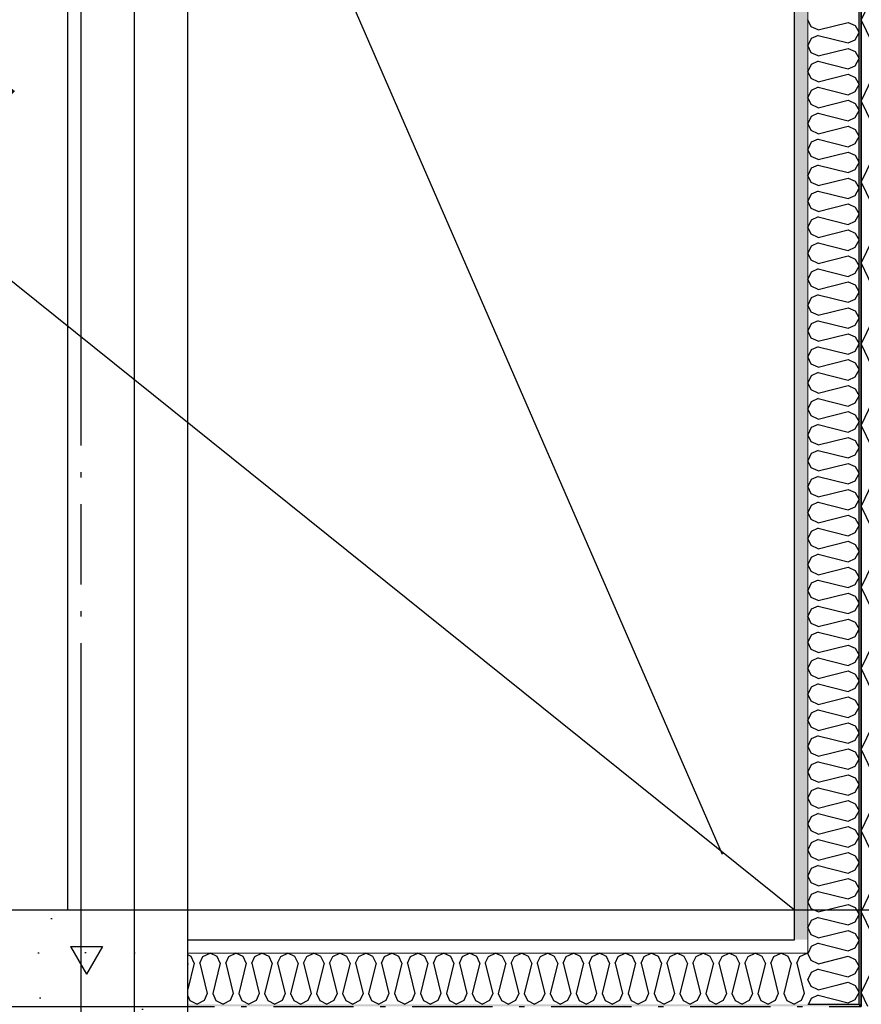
# Model space of a CAD drawing. Header units: millimetres. Extents: x -117798 to 93698, y -182207 to 252400.
# Tile 131 of 222: x -65130 to -64343, y -25810 to -24888. Entities that reach past the tile are written whole.
import ezdxf
from ezdxf.enums import TextEntityAlignment as Align

# ---------------------------------------------------------------- set-up
doc = ezdxf.new("R2010")
doc.units = ezdxf.units.MM
doc.header["$LTSCALE"] = 0.5
doc.header["$MEASUREMENT"] = 0
for name, pattern in [('Akselinje', [1500, 1000, -200, 100, -200]), ('Over snittplan', [260, 150, -50, 10, -50]), ('PLINE', [0])]:
    doc.linetypes.add(name, pattern=pattern)
for name, color, linetype in [('222- Søyler', 7, 'Continuous'), ('222- Søyler  (Skravur)', 7, 'Continuous'), ('223- Bjelker', 7, 'Continuous'), ('232- Ikke-bærende yttervegger', 7, 'Continuous'), ('232- Ikke-bærende yttervegger (Skravur)', 7, 'Continuous'), ('232- Ikke-bærende yttervegger (Skravur)(Nye konstruksjoner)', 7, 'Continuous'), ('232- Ikke-bærende yttervegger(Nye konstruksjoner)', 7, 'Continuous'), ('251- Frittbærende dekker', 7, 'Continuous'), ('251- Frittbærende dekker(Nye konstruksjoner)', 7, 'Continuous'), ('256- Faste himlinger og overflatebehandling(Nye konstruksjoner)', 7, 'Continuous'), ('261- Primærkonstruksjon (tak)', 7, 'Continuous'), ('82-- Modullinjer', 7, 'Continuous'), ('862- M___Nettoareal(Nye konstruksjoner)', 7, 'Continuous'), ('862- M___Nettoareal(Polylinje)(Nye konstruksjoner)', 7, 'Continuous'), ('862- M___Nettoareal(Tekst)(Nye konstruksjoner)', 7, 'Continuous'), ('BYGG', 7, 'Continuous')]:
    doc.layers.add(name, color=color, linetype=linetype)
doc.layers.add('236- Innvendig kledning og overflate(Nye konstruksjoner)', color=7, linetype='Continuous', lineweight=0)
doc.styles.add('GENERATED_STYLE_1', font='arial.ttf')
doc.styles.add('GENERATED_STYLE_4', font='arial.ttf')
pattern_1 = [(90, (0, 0), (-86.60254, 0), [0, -50]), (90, (-43.3, 25), (-86.60254, 0), [0, -50])]

# ---------------------------------------------------------------- blocks, each defined once
blk = doc.blocks.new('Teknisk vent._A-214_26', base_point=(-66816.58, -20004.17))
at = {"layer": '862- M___Nettoareal(Polylinje)(Nye konstruksjoner)', "linetype": 'PLINE', "flags": 128}
blk.add_lwpolyline([(-70728.16, -18466.93), (-68648.16, -18466.93), (-68648.16, -25811.93), (-68573.16, -25811.93), (-68573.16, -25749.43), (-65173.16, -25749.43), (-65173.16, -25811.93), (-64973.16, -25811.93), (-64973.16, -25749.43), (-64405.66, -25749.43), (-64405.66, -15084.43), (-64973.16, -15084.43), (-64973.16, -15111.93), (-65173.16, -15111.93), (-65173.16, -15084.43), (-68573.16, -15084.43), (-68573.16, -15111.93), (-68773.16, -15111.93), (-68773.16, -15096.93), (-70728.16, -15096.93)], close=True, dxfattribs=at)
at = {"layer": '862- M___Nettoareal(Tekst)(Nye konstruksjoner)', "style": 'GENERATED_STYLE_1'}
for tag, height, p in [('DUMMY_862', 150, (-66934.44, -19409.62)), ('ROOM_NAME', 150, (-66934.44, -20633)), ('DUMMY_861', 100, (-67091.58, -20232.75)), ('ROOM_NUMBER', 100, (-67091.58, -20621.57)), ('DUMMY_863', 100, (-66698.73, -20598.71))]:
    blk.add_attdef(tag, text='', height=height, rotation=90, dxfattribs=at).set_placement(p, align=Align.TOP_LEFT)
blk = doc.blocks.new('*X155')
at = {"layer": '232- Ikke-bærende yttervegger (Skravur)', "linetype": 'PLINE'}
for p, q in [((-64333.35, -24867.58), (-64343.16, -24888.3)), ((-64333.35, -24909.03), (-64343.16, -24888.3)), ((-64333.35, -24943.46), (-64343.16, -24964.18)), ((-64333.35, -24984.9), (-64343.16, -24964.18)), ((-64333.35, -25019.34), (-64343.16, -25040.06)), ((-64333.35, -25060.78), (-64343.16, -25040.06)), ((-64333.35, -25095.22), (-64343.16, -25115.94)), ((-64333.35, -25136.66), (-64343.16, -25115.94)), ((-64333.35, -25171.1), (-64343.16, -25191.82)), ((-64333.35, -25212.54), (-64343.16, -25191.82)), ((-64333.35, -25246.98), (-64343.16, -25267.7)), ((-64333.35, -25288.42), (-64343.16, -25267.7)), ((-64333.35, -25322.86), (-64343.16, -25343.58)), ((-64333.35, -25364.3), (-64343.16, -25343.58)), ((-64333.35, -25398.74), (-64343.16, -25419.46)), ((-64333.35, -25440.18), (-64343.16, -25419.46)), ((-64333.35, -25474.61), (-64343.16, -25495.34)), ((-64333.35, -25516.06), (-64343.16, -25495.34)), ((-64333.35, -25550.49), (-64343.16, -25571.22)), ((-64333.35, -25591.94), (-64343.16, -25571.22)), ((-64333.35, -25626.37), (-64343.16, -25647.09)), ((-64333.35, -25667.82), (-64343.16, -25647.09)), ((-64333.35, -25702.25), (-64343.16, -25722.97)), ((-64333.35, -25743.69), (-64343.16, -25722.97)), ((-64333.35, -25778.13), (-64343.16, -25798.85)), ((-64336.97, -25811.93), (-64343.16, -25798.85))]:
    blk.add_line(p, q, dxfattribs=at)
blk = doc.blocks.new('*X440')
at = {"layer": '232- Ikke-bærende yttervegger (Skravur)(Nye konstruksjoner)', "linetype": 'PLINE'}
for p, q in [((-64393, -25762.09), (-64393.16, -25762.43)), ((-64390.02, -25769.06), (-64393.16, -25762.43)), ((-64383.52, -25772.02), (-64390.02, -25769.06)), ((-64383.52, -25777.12), (-64390.02, -25780.08)), ((-64383.52, -25772.02), (-64383.16, -25771.93)), ((-64383.52, -25777.12), (-64376.11, -25778.97)), ((-64390.02, -25780.08), (-64393.16, -25786.71)), ((-64390.02, -25793.34), (-64393.16, -25786.71)), ((-64383.52, -25796.3), (-64390.02, -25793.34)), ((-64383.52, -25796.3), (-64363.73, -25791.35)), ((-64390.02, -25804.36), (-64392.66, -25809.93)), ((-64383.52, -25801.4), (-64390.02, -25804.36)), ((-64383.52, -25801.4), (-64355.36, -25808.44)), ((-64355.36, -25808.44), (-64349.37, -25805.72))]:
    blk.add_line(p, q, dxfattribs=at)
blk = doc.blocks.new('*X441')
at = {"layer": '232- Ikke-bærende yttervegger (Skravur)(Nye konstruksjoner)', "linetype": 'PLINE'}
for p, q in [((-64392.92, -25761.93), (-64393, -25762.09)), ((-64383.16, -25771.93), (-64355.36, -25764.98)), ((-64355.36, -25764.98), (-64348.86, -25767.94)), ((-64348.86, -25767.94), (-64345.16, -25774.57)), ((-64348.86, -25781.2), (-64345.16, -25774.57)), ((-64376.11, -25778.97), (-64355.36, -25784.16)), ((-64355.36, -25784.16), (-64348.86, -25781.2)), ((-64363.73, -25791.35), (-64355.36, -25789.26)), ((-64355.36, -25789.26), (-64348.86, -25792.22)), ((-64348.86, -25792.22), (-64345.16, -25798.85)), ((-64348.86, -25805.48), (-64345.16, -25798.85)), ((-64349.37, -25805.72), (-64348.86, -25805.48))]:
    blk.add_line(p, q, dxfattribs=at)
blk = doc.blocks.new('*X442')
at = {"layer": '232- Ikke-bærende yttervegger (Skravur)(Nye konstruksjoner)', "linetype": 'PLINE'}
for p, q in [((-64390.02, -24894.94), (-64393.16, -24888.3)), ((-64383.52, -24897.89), (-64355.36, -24890.85)), ((-64355.36, -24890.85), (-64348.86, -24893.81)), ((-64383.52, -24897.89), (-64390.02, -24894.94)), ((-64348.86, -24893.81), (-64345.16, -24900.44)), ((-64348.86, -24907.08), (-64345.16, -24900.44)), ((-64390.02, -24905.95), (-64393.16, -24912.59)), ((-64383.52, -24903), (-64390.02, -24905.95)), ((-64383.52, -24903), (-64355.36, -24910.03)), ((-64355.36, -24910.03), (-64348.86, -24907.08)), ((-64390.02, -24919.22), (-64393.16, -24912.59)), ((-64383.52, -24922.18), (-64390.02, -24919.22)), ((-64383.52, -24922.18), (-64355.36, -24915.14)), ((-64355.36, -24915.14), (-64348.86, -24918.1)), ((-64348.86, -24918.1), (-64345.16, -24924.73)), ((-64383.52, -24927.28), (-64390.02, -24930.24)), ((-64383.52, -24927.28), (-64355.36, -24934.32)), ((-64348.86, -24931.36), (-64345.16, -24924.73)), ((-64390.02, -24930.24), (-64393.16, -24936.87)), ((-64390.02, -24943.5), (-64393.16, -24936.87)), ((-64355.36, -24934.32), (-64348.86, -24931.36)), ((-64383.52, -24946.46), (-64390.02, -24943.5)), ((-64383.52, -24946.46), (-64355.36, -24939.42)), ((-64355.36, -24939.42), (-64348.86, -24942.38)), ((-64348.86, -24942.38), (-64345.16, -24949.01)), ((-64390.02, -24954.52), (-64393.16, -24961.15)), ((-64383.52, -24951.56), (-64390.02, -24954.52)), ((-64383.52, -24951.56), (-64355.36, -24958.6)), ((-64355.36, -24958.6), (-64348.86, -24955.64)), ((-64348.86, -24955.64), (-64345.16, -24949.01)), ((-64390.02, -24967.78), (-64393.16, -24961.15)), ((-64383.52, -24970.74), (-64355.36, -24963.7)), ((-64355.36, -24963.7), (-64348.86, -24966.66)), ((-64348.86, -24966.66), (-64345.16, -24973.29)), ((-64383.52, -24970.74), (-64390.02, -24967.78)), ((-64383.52, -24975.84), (-64390.02, -24978.8)), ((-64383.52, -24975.84), (-64355.36, -24982.88)), ((-64348.86, -24979.92), (-64345.16, -24973.29)), ((-64390.02, -24978.8), (-64393.16, -24985.43)), ((-64355.36, -24982.88), (-64348.86, -24979.92)), ((-64390.02, -24992.06), (-64393.16, -24985.43)), ((-64383.52, -24995.02), (-64390.02, -24992.06)), ((-64383.52, -24995.02), (-64355.36, -24987.98)), ((-64355.36, -24987.98), (-64348.86, -24990.94)), ((-64348.86, -24990.94), (-64345.16, -24997.57)), ((-64390.02, -25003.08), (-64393.16, -25009.71)), ((-64383.52, -25000.12), (-64390.02, -25003.08)), ((-64383.52, -25000.12), (-64355.36, -25007.16)), ((-64348.86, -25004.2), (-64345.16, -24997.57)), ((-64390.02, -25016.34), (-64393.16, -25009.71)), ((-64383.52, -25019.3), (-64355.36, -25012.26)), ((-64355.36, -25007.16), (-64348.86, -25004.2)), ((-64355.36, -25012.26), (-64348.86, -25015.22)), ((-64383.52, -25019.3), (-64390.02, -25016.34)), ((-64348.86, -25015.22), (-64345.16, -25021.85)), ((-64348.86, -25028.48), (-64345.16, -25021.85)), ((-64390.02, -25027.36), (-64393.16, -25033.99)), ((-64383.52, -25024.4), (-64390.02, -25027.36)), ((-64383.52, -25024.4), (-64355.36, -25031.44)), ((-64355.36, -25031.44), (-64348.86, -25028.48)), ((-64390.02, -25040.62), (-64393.16, -25033.99)), ((-64383.52, -25043.58), (-64355.36, -25036.54)), ((-64355.36, -25036.54), (-64348.86, -25039.5)), ((-64348.86, -25039.5), (-64345.16, -25046.13)), ((-64383.52, -25043.58), (-64390.02, -25040.62)), ((-64383.52, -25048.68), (-64390.02, -25051.64)), ((-64383.52, -25048.68), (-64355.36, -25055.72)), ((-64348.86, -25052.76), (-64345.16, -25046.13)), ((-64390.02, -25051.64), (-64393.16, -25058.27)), ((-64390.02, -25064.9), (-64393.16, -25058.27)), ((-64355.36, -25055.72), (-64348.86, -25052.76)), ((-64383.52, -25067.86), (-64390.02, -25064.9)), ((-64383.52, -25067.86), (-64355.36, -25060.82)), ((-64355.36, -25060.82), (-64348.86, -25063.78)), ((-64348.86, -25063.78), (-64345.16, -25070.41)), ((-64390.02, -25075.92), (-64393.16, -25082.55)), ((-64383.52, -25072.96), (-64390.02, -25075.92)), ((-64383.52, -25072.96), (-64355.36, -25080)), ((-64355.36, -25080), (-64348.86, -25077.04)), ((-64348.86, -25077.04), (-64345.16, -25070.41)), ((-64390.02, -25089.19), (-64393.16, -25082.55)), ((-64383.52, -25092.14), (-64355.36, -25085.11)), ((-64355.36, -25085.11), (-64348.86, -25088.06)), ((-64383.52, -25092.14), (-64390.02, -25089.19)), ((-64348.86, -25088.06), (-64345.16, -25094.7)), ((-64348.86, -25101.33), (-64345.16, -25094.7)), ((-64390.02, -25100.2), (-64393.16, -25106.84)), ((-64383.52, -25097.25), (-64390.02, -25100.2)), ((-64383.52, -25097.25), (-64355.36, -25104.28)), ((-64355.36, -25104.28), (-64348.86, -25101.33)), ((-64390.02, -25113.47), (-64393.16, -25106.84)), ((-64383.52, -25116.43), (-64390.02, -25113.47)), ((-64383.52, -25116.43), (-64355.36, -25109.39)), ((-64355.36, -25109.39), (-64348.86, -25112.35)), ((-64348.86, -25112.35), (-64345.16, -25118.98)), ((-64383.52, -25121.53), (-64390.02, -25124.49)), ((-64383.52, -25121.53), (-64355.36, -25128.57)), ((-64348.86, -25125.61), (-64345.16, -25118.98)), ((-64390.02, -25124.49), (-64393.16, -25131.12)), ((-64390.02, -25137.75), (-64393.16, -25131.12)), ((-64355.36, -25128.57), (-64348.86, -25125.61)), ((-64383.52, -25140.71), (-64390.02, -25137.75)), ((-64383.52, -25140.71), (-64355.36, -25133.67)), ((-64355.36, -25133.67), (-64348.86, -25136.63)), ((-64348.86, -25136.63), (-64345.16, -25143.26)), ((-64390.02, -25148.77), (-64393.16, -25155.4)), ((-64383.52, -25145.81), (-64390.02, -25148.77)), ((-64383.52, -25145.81), (-64355.36, -25152.85)), ((-64355.36, -25152.85), (-64348.86, -25149.89)), ((-64348.86, -25149.89), (-64345.16, -25143.26)), ((-64390.02, -25162.03), (-64393.16, -25155.4)), ((-64383.52, -25164.99), (-64355.36, -25157.95)), ((-64355.36, -25157.95), (-64348.86, -25160.91)), ((-64383.52, -25164.99), (-64390.02, -25162.03)), ((-64348.86, -25160.91), (-64345.16, -25167.54)), ((-64348.86, -25174.17), (-64345.16, -25167.54)), ((-64390.02, -25173.05), (-64393.16, -25179.68)), ((-64383.52, -25170.09), (-64390.02, -25173.05)), ((-64383.52, -25170.09), (-64355.36, -25177.13)), ((-64355.36, -25177.13), (-64348.86, -25174.17)), ((-64390.02, -25186.31), (-64393.16, -25179.68)), ((-64383.52, -25189.27), (-64390.02, -25186.31)), ((-64383.52, -25189.27), (-64355.36, -25182.23)), ((-64355.36, -25182.23), (-64348.86, -25185.19)), ((-64348.86, -25185.19), (-64345.16, -25191.82)), ((-64383.52, -25194.37), (-64390.02, -25197.33)), ((-64383.52, -25194.37), (-64355.36, -25201.41)), ((-64348.86, -25198.45), (-64345.16, -25191.82)), ((-64390.02, -25197.33), (-64393.16, -25203.96)), ((-64390.02, -25210.59), (-64393.16, -25203.96)), ((-64355.36, -25201.41), (-64348.86, -25198.45)), ((-64383.52, -25213.55), (-64390.02, -25210.59)), ((-64383.52, -25213.55), (-64355.36, -25206.51)), ((-64355.36, -25206.51), (-64348.86, -25209.47)), ((-64348.86, -25209.47), (-64345.16, -25216.1)), ((-64390.02, -25221.61), (-64393.16, -25228.24)), ((-64383.52, -25218.65), (-64390.02, -25221.61)), ((-64383.52, -25218.65), (-64355.36, -25225.69)), ((-64355.36, -25225.69), (-64348.86, -25222.73)), ((-64348.86, -25222.73), (-64345.16, -25216.1)), ((-64390.02, -25234.87), (-64393.16, -25228.24)), ((-64383.52, -25237.83), (-64355.36, -25230.79)), ((-64355.36, -25230.79), (-64348.86, -25233.75)), ((-64348.86, -25233.75), (-64345.16, -25240.38)), ((-64383.52, -25237.83), (-64390.02, -25234.87)), ((-64383.52, -25242.93), (-64390.02, -25245.89)), ((-64383.52, -25242.93), (-64355.36, -25249.97)), ((-64348.86, -25247.01), (-64345.16, -25240.38)), ((-64390.02, -25245.89), (-64393.16, -25252.52)), ((-64355.36, -25249.97), (-64348.86, -25247.01)), ((-64390.02, -25259.15), (-64393.16, -25252.52)), ((-64383.52, -25262.11), (-64390.02, -25259.15)), ((-64383.52, -25262.11), (-64355.36, -25255.07)), ((-64355.36, -25255.07), (-64348.86, -25258.03)), ((-64348.86, -25258.03), (-64345.16, -25264.66)), ((-64390.02, -25270.17), (-64393.16, -25276.8)), ((-64383.52, -25267.21), (-64390.02, -25270.17)), ((-64383.52, -25267.21), (-64355.36, -25274.25)), ((-64348.86, -25271.29), (-64345.16, -25264.66)), ((-64390.02, -25283.44), (-64393.16, -25276.8)), ((-64383.52, -25286.39), (-64355.36, -25279.36)), ((-64355.36, -25274.25), (-64348.86, -25271.29)), ((-64355.36, -25279.36), (-64348.86, -25282.31)), ((-64383.52, -25286.39), (-64390.02, -25283.44)), ((-64348.86, -25282.31), (-64345.16, -25288.95)), ((-64348.86, -25295.58), (-64345.16, -25288.95)), ((-64390.02, -25294.45), (-64393.16, -25301.09)), ((-64383.52, -25291.5), (-64390.02, -25294.45)), ((-64383.52, -25291.5), (-64355.36, -25298.54)), ((-64355.36, -25298.54), (-64348.86, -25295.58)), ((-64390.02, -25307.72), (-64393.16, -25301.09)), ((-64383.52, -25310.68), (-64390.02, -25307.72)), ((-64383.52, -25310.68), (-64355.36, -25303.64)), ((-64355.36, -25303.64), (-64348.86, -25306.6)), ((-64348.86, -25306.6), (-64345.16, -25313.23)), ((-64383.52, -25315.78), (-64390.02, -25318.74)), ((-64383.52, -25315.78), (-64355.36, -25322.82)), ((-64348.86, -25319.86), (-64345.16, -25313.23)), ((-64390.02, -25318.74), (-64393.16, -25325.37)), ((-64390.02, -25332), (-64393.16, -25325.37)), ((-64355.36, -25322.82), (-64348.86, -25319.86)), ((-64383.52, -25334.96), (-64390.02, -25332)), ((-64383.52, -25334.96), (-64355.36, -25327.92)), ((-64355.36, -25327.92), (-64348.86, -25330.88)), ((-64348.86, -25330.88), (-64345.16, -25337.51)), ((-64390.02, -25343.02), (-64393.16, -25349.65)), ((-64383.52, -25340.06), (-64390.02, -25343.02)), ((-64383.52, -25340.06), (-64355.36, -25347.1)), ((-64355.36, -25347.1), (-64348.86, -25344.14)), ((-64348.86, -25344.14), (-64345.16, -25337.51)), ((-64390.02, -25356.28), (-64393.16, -25349.65)), ((-64383.52, -25359.24), (-64355.36, -25352.2)), ((-64355.36, -25352.2), (-64348.86, -25355.16)), ((-64383.52, -25359.24), (-64390.02, -25356.28)), ((-64348.86, -25355.16), (-64345.16, -25361.79)), ((-64348.86, -25368.42), (-64345.16, -25361.79)), ((-64390.02, -25367.3), (-64393.16, -25373.93)), ((-64383.52, -25364.34), (-64390.02, -25367.3)), ((-64383.52, -25364.34), (-64355.36, -25371.38)), ((-64355.36, -25371.38), (-64348.86, -25368.42)), ((-64390.02, -25380.56), (-64393.16, -25373.93)), ((-64383.52, -25383.52), (-64390.02, -25380.56)), ((-64383.52, -25383.52), (-64355.36, -25376.48)), ((-64355.36, -25376.48), (-64348.86, -25379.44)), ((-64348.86, -25379.44), (-64345.16, -25386.07)), ((-64383.52, -25388.62), (-64390.02, -25391.58)), ((-64383.52, -25388.62), (-64355.36, -25395.66)), ((-64348.86, -25392.7), (-64345.16, -25386.07)), ((-64390.02, -25391.58), (-64393.16, -25398.21)), ((-64390.02, -25404.84), (-64393.16, -25398.21)), ((-64355.36, -25395.66), (-64348.86, -25392.7)), ((-64383.52, -25407.8), (-64390.02, -25404.84)), ((-64383.52, -25407.8), (-64355.36, -25400.76)), ((-64355.36, -25400.76), (-64348.86, -25403.72)), ((-64348.86, -25403.72), (-64345.16, -25410.35)), ((-64390.02, -25415.86), (-64393.16, -25422.49)), ((-64383.52, -25412.9), (-64390.02, -25415.86)), ((-64383.52, -25412.9), (-64355.36, -25419.94)), ((-64355.36, -25419.94), (-64348.86, -25416.98)), ((-64348.86, -25416.98), (-64345.16, -25410.35)), ((-64390.02, -25429.12), (-64393.16, -25422.49)), ((-64383.52, -25432.08), (-64355.36, -25425.04)), ((-64355.36, -25425.04), (-64348.86, -25428)), ((-64383.52, -25432.08), (-64390.02, -25429.12)), ((-64348.86, -25428), (-64345.16, -25434.63)), ((-64348.86, -25441.26), (-64345.16, -25434.63)), ((-64390.02, -25440.14), (-64393.16, -25446.77)), ((-64383.52, -25437.18), (-64390.02, -25440.14)), ((-64383.52, -25437.18), (-64355.36, -25444.22)), ((-64355.36, -25444.22), (-64348.86, -25441.26)), ((-64390.02, -25453.4), (-64393.16, -25446.77)), ((-64383.52, -25456.36), (-64390.02, -25453.4)), ((-64383.52, -25456.36), (-64355.36, -25449.32)), ((-64355.36, -25449.32), (-64348.86, -25452.28)), ((-64348.86, -25452.28), (-64345.16, -25458.91)), ((-64390.02, -25464.42), (-64393.16, -25471.05)), ((-64383.52, -25461.46), (-64390.02, -25464.42)), ((-64383.52, -25461.46), (-64355.36, -25468.5)), ((-64348.86, -25465.55), (-64345.16, -25458.91)), ((-64390.02, -25477.69), (-64393.16, -25471.05)), ((-64383.52, -25480.64), (-64355.36, -25473.61)), ((-64355.36, -25468.5), (-64348.86, -25465.55)), ((-64355.36, -25473.61), (-64348.86, -25476.56)), ((-64383.52, -25480.64), (-64390.02, -25477.69)), ((-64348.86, -25476.56), (-64345.16, -25483.2)), ((-64390.02, -25488.71), (-64393.16, -25495.34)), ((-64383.52, -25485.75), (-64390.02, -25488.71)), ((-64383.52, -25485.75), (-64355.36, -25492.79)), ((-64355.36, -25492.79), (-64348.86, -25489.83)), ((-64348.86, -25489.83), (-64345.16, -25483.2)), ((-64390.02, -25501.97), (-64393.16, -25495.34)), ((-64383.52, -25504.93), (-64355.36, -25497.89)), ((-64355.36, -25497.89), (-64348.86, -25500.85)), ((-64348.86, -25500.85), (-64345.16, -25507.48)), ((-64383.52, -25504.93), (-64390.02, -25501.97)), ((-64383.52, -25510.03), (-64390.02, -25512.99)), ((-64383.52, -25510.03), (-64355.36, -25517.07)), ((-64348.86, -25514.11), (-64345.16, -25507.48)), ((-64390.02, -25512.99), (-64393.16, -25519.62)), ((-64390.02, -25526.25), (-64393.16, -25519.62)), ((-64355.36, -25517.07), (-64348.86, -25514.11)), ((-64383.52, -25529.21), (-64390.02, -25526.25)), ((-64383.52, -25529.21), (-64355.36, -25522.17)), ((-64355.36, -25522.17), (-64348.86, -25525.13)), ((-64348.86, -25525.13), (-64345.16, -25531.76)), ((-64390.02, -25537.27), (-64393.16, -25543.9)), ((-64383.52, -25534.31), (-64390.02, -25537.27)), ((-64383.52, -25534.31), (-64355.36, -25541.35)), ((-64348.86, -25538.39), (-64345.16, -25531.76)), ((-64390.02, -25550.53), (-64393.16, -25543.9)), ((-64383.52, -25553.49), (-64355.36, -25546.45)), ((-64355.36, -25541.35), (-64348.86, -25538.39)), ((-64355.36, -25546.45), (-64348.86, -25549.41)), ((-64383.52, -25553.49), (-64390.02, -25550.53)), ((-64348.86, -25549.41), (-64345.16, -25556.04)), ((-64348.86, -25562.67), (-64345.16, -25556.04)), ((-64390.02, -25561.55), (-64393.16, -25568.18)), ((-64383.52, -25558.59), (-64390.02, -25561.55)), ((-64383.52, -25558.59), (-64355.36, -25565.63)), ((-64355.36, -25565.63), (-64348.86, -25562.67)), ((-64390.02, -25574.81), (-64393.16, -25568.18)), ((-64383.52, -25577.77), (-64390.02, -25574.81)), ((-64383.52, -25577.77), (-64355.36, -25570.73)), ((-64355.36, -25570.73), (-64348.86, -25573.69)), ((-64348.86, -25573.69), (-64345.16, -25580.32)), ((-64383.52, -25582.87), (-64390.02, -25585.83)), ((-64383.52, -25582.87), (-64355.36, -25589.91)), ((-64348.86, -25586.95), (-64345.16, -25580.32)), ((-64390.02, -25585.83), (-64393.16, -25592.46)), ((-64390.02, -25599.09), (-64393.16, -25592.46)), ((-64355.36, -25589.91), (-64348.86, -25586.95)), ((-64383.52, -25602.05), (-64390.02, -25599.09)), ((-64383.52, -25602.05), (-64355.36, -25595.01)), ((-64355.36, -25595.01), (-64348.86, -25597.97)), ((-64348.86, -25597.97), (-64345.16, -25604.6)), ((-64390.02, -25610.11), (-64393.16, -25616.74)), ((-64383.52, -25607.15), (-64390.02, -25610.11)), ((-64383.52, -25607.15), (-64355.36, -25614.19)), ((-64355.36, -25614.19), (-64348.86, -25611.23)), ((-64348.86, -25611.23), (-64345.16, -25604.6)), ((-64390.02, -25623.37), (-64393.16, -25616.74)), ((-64383.52, -25626.33), (-64355.36, -25619.29)), ((-64355.36, -25619.29), (-64348.86, -25622.25)), ((-64383.52, -25626.33), (-64390.02, -25623.37)), ((-64348.86, -25622.25), (-64345.16, -25628.88)), ((-64348.86, -25635.51), (-64345.16, -25628.88)), ((-64390.02, -25634.39), (-64393.16, -25641.02)), ((-64383.52, -25631.43), (-64390.02, -25634.39)), ((-64383.52, -25631.43), (-64355.36, -25638.47)), ((-64355.36, -25638.47), (-64348.86, -25635.51)), ((-64390.02, -25647.65), (-64393.16, -25641.02)), ((-64383.52, -25650.61), (-64390.02, -25647.65)), ((-64383.52, -25650.61), (-64355.36, -25643.57)), ((-64355.36, -25643.57), (-64348.86, -25646.53)), ((-64348.86, -25646.53), (-64345.16, -25653.16)), ((-64383.52, -25655.72), (-64390.02, -25658.67)), ((-64383.52, -25655.72), (-64355.36, -25662.75)), ((-64348.86, -25659.8), (-64345.16, -25653.16)), ((-64390.02, -25658.67), (-64393.16, -25665.3)), ((-64390.02, -25671.94), (-64393.16, -25665.3)), ((-64355.36, -25662.75), (-64348.86, -25659.8)), ((-64383.52, -25674.89), (-64390.02, -25671.94)), ((-64383.52, -25674.89), (-64355.36, -25667.86)), ((-64355.36, -25667.86), (-64348.86, -25670.81)), ((-64348.86, -25670.81), (-64345.16, -25677.45)), ((-64390.02, -25682.96), (-64393.16, -25689.59)), ((-64383.52, -25680), (-64390.02, -25682.96)), ((-64383.52, -25680), (-64355.36, -25687.04)), ((-64355.36, -25687.04), (-64348.86, -25684.08)), ((-64348.86, -25684.08), (-64345.16, -25677.45)), ((-64390.02, -25696.22), (-64393.16, -25689.59)), ((-64383.52, -25699.18), (-64355.36, -25692.14)), ((-64355.36, -25692.14), (-64348.86, -25695.1)), ((-64383.52, -25699.18), (-64390.02, -25696.22)), ((-64348.86, -25695.1), (-64345.16, -25701.73)), ((-64348.86, -25708.36), (-64345.16, -25701.73)), ((-64390.02, -25707.24), (-64393.16, -25713.87)), ((-64383.52, -25704.28), (-64390.02, -25707.24)), ((-64383.52, -25704.28), (-64355.36, -25711.32)), ((-64355.36, -25711.32), (-64348.86, -25708.36)), ((-64390.02, -25720.5), (-64393.16, -25713.87)), ((-64383.52, -25723.46), (-64390.02, -25720.5)), ((-64383.52, -25723.46), (-64355.36, -25716.42)), ((-64355.36, -25716.42), (-64348.86, -25719.38)), ((-64348.86, -25719.38), (-64345.16, -25726.01)), ((-64390.02, -25731.52), (-64393.16, -25738.15)), ((-64383.52, -25728.56), (-64390.02, -25731.52)), ((-64383.52, -25728.56), (-64355.36, -25735.6)), ((-64348.86, -25732.64), (-64345.16, -25726.01)), ((-64390.02, -25744.78), (-64393.16, -25738.15)), ((-64383.52, -25747.74), (-64355.36, -25740.7)), ((-64355.36, -25735.6), (-64348.86, -25732.64)), ((-64355.36, -25740.7), (-64348.86, -25743.66)), ((-64383.52, -25747.74), (-64390.02, -25744.78)), ((-64348.86, -25743.66), (-64345.16, -25750.29)), ((-64390.02, -25755.8), (-64392.92, -25761.93)), ((-64383.52, -25752.84), (-64390.02, -25755.8)), ((-64383.52, -25752.84), (-64355.36, -25759.88)), ((-64355.36, -25759.88), (-64348.86, -25756.92)), ((-64348.86, -25756.92), (-64345.16, -25750.29))]:
    blk.add_line(p, q, dxfattribs=at)
blk = doc.blocks.new('*X443')
at = {"layer": '232- Ikke-bærende yttervegger (Skravur)(Nye konstruksjoner)', "linetype": 'PLINE'}
for p, q in [((-64970.05, -25765.07), (-64973.16, -25763.6)), ((-64967.1, -25771.57), (-64970.05, -25765.07)), ((-64961.99, -25771.57), (-64959.03, -25765.07)), ((-64959.03, -25765.07), (-64952.4, -25761.93)), ((-64945.77, -25765.07), (-64952.4, -25761.93)), ((-64942.81, -25771.57), (-64945.77, -25765.07)), ((-64937.71, -25771.57), (-64934.75, -25765.07)), ((-64934.75, -25765.07), (-64928.12, -25761.93)), ((-64921.49, -25765.07), (-64928.12, -25761.93)), ((-64918.53, -25771.57), (-64921.49, -25765.07)), ((-64913.43, -25771.57), (-64910.47, -25765.07)), ((-64910.47, -25765.07), (-64903.84, -25761.93)), ((-64897.21, -25765.07), (-64903.84, -25761.93)), ((-64894.25, -25771.57), (-64897.21, -25765.07)), ((-64889.15, -25771.57), (-64886.19, -25765.07)), ((-64886.19, -25765.07), (-64879.56, -25761.93)), ((-64872.93, -25765.07), (-64879.56, -25761.93)), ((-64869.97, -25771.57), (-64872.93, -25765.07)), ((-64864.87, -25771.57), (-64861.91, -25765.07)), ((-64861.91, -25765.07), (-64855.28, -25761.93)), ((-64848.65, -25765.07), (-64855.28, -25761.93)), ((-64845.69, -25771.57), (-64848.65, -25765.07)), ((-64840.59, -25771.57), (-64837.63, -25765.07)), ((-64837.63, -25765.07), (-64831, -25761.93)), ((-64824.37, -25765.07), (-64831, -25761.93)), ((-64821.41, -25771.57), (-64824.37, -25765.07)), ((-64816.31, -25771.57), (-64813.35, -25765.07)), ((-64813.35, -25765.07), (-64806.72, -25761.93)), ((-64800.09, -25765.07), (-64806.72, -25761.93)), ((-64797.13, -25771.57), (-64800.09, -25765.07)), ((-64792.02, -25771.57), (-64789.07, -25765.07)), ((-64789.07, -25765.07), (-64782.43, -25761.93)), ((-64775.8, -25765.07), (-64782.43, -25761.93)), ((-64772.84, -25771.57), (-64775.8, -25765.07)), ((-64767.74, -25771.57), (-64764.78, -25765.07)), ((-64764.78, -25765.07), (-64758.15, -25761.93)), ((-64751.52, -25765.07), (-64758.15, -25761.93)), ((-64748.56, -25771.57), (-64751.52, -25765.07)), ((-64743.46, -25771.57), (-64740.5, -25765.07)), ((-64740.5, -25765.07), (-64733.87, -25761.93)), ((-64727.24, -25765.07), (-64733.87, -25761.93)), ((-64724.28, -25771.57), (-64727.24, -25765.07)), ((-64719.18, -25771.57), (-64716.22, -25765.07)), ((-64716.22, -25765.07), (-64709.59, -25761.93)), ((-64702.96, -25765.07), (-64709.59, -25761.93)), ((-64700, -25771.57), (-64702.96, -25765.07)), ((-64694.9, -25771.57), (-64691.94, -25765.07)), ((-64691.94, -25765.07), (-64685.31, -25761.93)), ((-64678.68, -25765.07), (-64685.31, -25761.93)), ((-64675.72, -25771.57), (-64678.68, -25765.07)), ((-64670.62, -25771.57), (-64667.66, -25765.07)), ((-64667.66, -25765.07), (-64661.03, -25761.93)), ((-64654.4, -25765.07), (-64661.03, -25761.93)), ((-64651.44, -25771.57), (-64654.4, -25765.07)), ((-64646.34, -25771.57), (-64643.38, -25765.07)), ((-64643.38, -25765.07), (-64636.75, -25761.93)), ((-64630.12, -25765.07), (-64636.75, -25761.93)), ((-64627.16, -25771.57), (-64630.12, -25765.07)), ((-64622.06, -25771.57), (-64619.1, -25765.07)), ((-64619.1, -25765.07), (-64612.47, -25761.93)), ((-64605.84, -25765.07), (-64612.47, -25761.93)), ((-64602.88, -25771.57), (-64605.84, -25765.07)), ((-64597.77, -25771.57), (-64594.82, -25765.07)), ((-64594.82, -25765.07), (-64588.18, -25761.93)), ((-64581.55, -25765.07), (-64588.18, -25761.93)), ((-64578.59, -25771.57), (-64581.55, -25765.07)), ((-64573.49, -25771.57), (-64570.53, -25765.07)), ((-64570.53, -25765.07), (-64563.9, -25761.93)), ((-64557.27, -25765.07), (-64563.9, -25761.93)), ((-64554.31, -25771.57), (-64557.27, -25765.07)), ((-64549.21, -25771.57), (-64546.25, -25765.07)), ((-64546.25, -25765.07), (-64539.62, -25761.93)), ((-64532.99, -25765.07), (-64539.62, -25761.93)), ((-64530.03, -25771.57), (-64532.99, -25765.07)), ((-64524.93, -25771.57), (-64521.97, -25765.07)), ((-64521.97, -25765.07), (-64515.34, -25761.93)), ((-64508.71, -25765.07), (-64515.34, -25761.93)), ((-64505.75, -25771.57), (-64508.71, -25765.07)), ((-64500.65, -25771.57), (-64497.69, -25765.07)), ((-64497.69, -25765.07), (-64491.06, -25761.93)), ((-64484.43, -25765.07), (-64491.06, -25761.93)), ((-64481.47, -25771.57), (-64484.43, -25765.07)), ((-64476.37, -25771.57), (-64473.41, -25765.07)), ((-64473.41, -25765.07), (-64466.78, -25761.93)), ((-64460.15, -25765.07), (-64466.78, -25761.93)), ((-64457.19, -25771.57), (-64460.15, -25765.07)), ((-64452.09, -25771.57), (-64449.13, -25765.07)), ((-64449.13, -25765.07), (-64442.5, -25761.93)), ((-64435.87, -25765.07), (-64442.5, -25761.93)), ((-64432.91, -25771.57), (-64435.87, -25765.07)), ((-64427.81, -25771.57), (-64424.85, -25765.07)), ((-64424.85, -25765.07), (-64418.22, -25761.93)), ((-64411.58, -25765.07), (-64418.22, -25761.93)), ((-64408.63, -25771.57), (-64411.58, -25765.07)), ((-64403.52, -25771.57), (-64400.57, -25765.07)), ((-64400.57, -25765.07), (-64393.93, -25761.93)), ((-64393.16, -25762.29), (-64393.93, -25761.93)), ((-64967.1, -25771.57), (-64973.16, -25795.83)), ((-64961.99, -25771.57), (-64954.95, -25799.72)), ((-64942.81, -25771.57), (-64949.85, -25799.72)), ((-64937.71, -25771.57), (-64930.67, -25799.72)), ((-64918.53, -25771.57), (-64925.57, -25799.72)), ((-64913.43, -25771.57), (-64906.39, -25799.72)), ((-64894.25, -25771.57), (-64901.29, -25799.72)), ((-64889.15, -25771.57), (-64882.11, -25799.72)), ((-64869.97, -25771.57), (-64877.01, -25799.72)), ((-64864.87, -25771.57), (-64857.83, -25799.72)), ((-64845.69, -25771.57), (-64852.73, -25799.72)), ((-64840.59, -25771.57), (-64833.55, -25799.72)), ((-64821.41, -25771.57), (-64828.45, -25799.72)), ((-64816.31, -25771.57), (-64809.27, -25799.72)), ((-64797.13, -25771.57), (-64804.17, -25799.72)), ((-64792.02, -25771.57), (-64784.99, -25799.72)), ((-64772.84, -25771.57), (-64779.88, -25799.72)), ((-64767.74, -25771.57), (-64760.7, -25799.72)), ((-64748.56, -25771.57), (-64755.6, -25799.72)), ((-64743.46, -25771.57), (-64736.42, -25799.72)), ((-64724.28, -25771.57), (-64731.32, -25799.72)), ((-64719.18, -25771.57), (-64712.14, -25799.72)), ((-64700, -25771.57), (-64707.04, -25799.72)), ((-64694.9, -25771.57), (-64687.86, -25799.72)), ((-64675.72, -25771.57), (-64682.76, -25799.72)), ((-64670.62, -25771.57), (-64663.58, -25799.72)), ((-64651.44, -25771.57), (-64658.48, -25799.72)), ((-64646.34, -25771.57), (-64639.3, -25799.72)), ((-64627.16, -25771.57), (-64634.2, -25799.72)), ((-64622.06, -25771.57), (-64615.02, -25799.72)), ((-64602.88, -25771.57), (-64609.92, -25799.72)), ((-64597.77, -25771.57), (-64590.74, -25799.72)), ((-64578.59, -25771.57), (-64585.63, -25799.72)), ((-64573.49, -25771.57), (-64566.45, -25799.72)), ((-64554.31, -25771.57), (-64561.35, -25799.72)), ((-64549.21, -25771.57), (-64542.17, -25799.72)), ((-64530.03, -25771.57), (-64537.07, -25799.72)), ((-64524.93, -25771.57), (-64517.89, -25799.72)), ((-64505.75, -25771.57), (-64512.79, -25799.72)), ((-64500.65, -25771.57), (-64493.61, -25799.72)), ((-64481.47, -25771.57), (-64488.51, -25799.72)), ((-64476.37, -25771.57), (-64469.33, -25799.72)), ((-64457.19, -25771.57), (-64464.23, -25799.72)), ((-64452.09, -25771.57), (-64445.05, -25799.72)), ((-64432.91, -25771.57), (-64439.95, -25799.72)), ((-64427.81, -25771.57), (-64420.77, -25799.72)), ((-64408.63, -25771.57), (-64415.67, -25799.72)), ((-64403.52, -25771.57), (-64396.49, -25799.72)), ((-64973.16, -25801.87), (-64971.18, -25806.23)), ((-64954.95, -25799.72), (-64957.91, -25806.23)), ((-64949.85, -25799.72), (-64946.89, -25806.23)), ((-64930.67, -25799.72), (-64933.63, -25806.23)), ((-64925.57, -25799.72), (-64922.61, -25806.23)), ((-64906.39, -25799.72), (-64909.35, -25806.23)), ((-64901.29, -25799.72), (-64898.33, -25806.23)), ((-64882.11, -25799.72), (-64885.07, -25806.23)), ((-64877.01, -25799.72), (-64874.05, -25806.23)), ((-64857.83, -25799.72), (-64860.79, -25806.23)), ((-64852.73, -25799.72), (-64849.77, -25806.23)), ((-64833.55, -25799.72), (-64836.51, -25806.23)), ((-64828.45, -25799.72), (-64825.49, -25806.23)), ((-64809.27, -25799.72), (-64812.23, -25806.23)), ((-64804.17, -25799.72), (-64801.21, -25806.23)), ((-64784.99, -25799.72), (-64787.94, -25806.23)), ((-64779.88, -25799.72), (-64776.93, -25806.23)), ((-64760.7, -25799.72), (-64763.66, -25806.23)), ((-64755.6, -25799.72), (-64752.64, -25806.23)), ((-64736.42, -25799.72), (-64739.38, -25806.23)), ((-64731.32, -25799.72), (-64728.36, -25806.23)), ((-64712.14, -25799.72), (-64715.1, -25806.23)), ((-64707.04, -25799.72), (-64704.08, -25806.23)), ((-64687.86, -25799.72), (-64690.82, -25806.23)), ((-64682.76, -25799.72), (-64679.8, -25806.23)), ((-64663.58, -25799.72), (-64666.54, -25806.23)), ((-64658.48, -25799.72), (-64655.52, -25806.23)), ((-64639.3, -25799.72), (-64642.26, -25806.23)), ((-64634.2, -25799.72), (-64631.24, -25806.23)), ((-64615.02, -25799.72), (-64617.98, -25806.23)), ((-64609.92, -25799.72), (-64606.96, -25806.23)), ((-64590.74, -25799.72), (-64593.69, -25806.23)), ((-64585.63, -25799.72), (-64582.68, -25806.23)), ((-64566.45, -25799.72), (-64569.41, -25806.23)), ((-64561.35, -25799.72), (-64558.39, -25806.23)), ((-64542.17, -25799.72), (-64545.13, -25806.23)), ((-64537.07, -25799.72), (-64534.11, -25806.23)), ((-64517.89, -25799.72), (-64520.85, -25806.23)), ((-64512.79, -25799.72), (-64509.83, -25806.23)), ((-64493.61, -25799.72), (-64496.57, -25806.23)), ((-64488.51, -25799.72), (-64485.55, -25806.23)), ((-64469.33, -25799.72), (-64472.29, -25806.23)), ((-64464.23, -25799.72), (-64461.27, -25806.23)), ((-64445.05, -25799.72), (-64448.01, -25806.23)), ((-64439.95, -25799.72), (-64436.99, -25806.23)), ((-64420.77, -25799.72), (-64423.73, -25806.23)), ((-64415.67, -25799.72), (-64412.71, -25806.23)), ((-64396.49, -25799.72), (-64399.44, -25806.23)), ((-64971.18, -25806.23), (-64964.54, -25809.93)), ((-64957.91, -25806.23), (-64964.54, -25809.93)), ((-64946.89, -25806.23), (-64940.26, -25809.93)), ((-64933.63, -25806.23), (-64940.26, -25809.93)), ((-64922.61, -25806.23), (-64915.98, -25809.93)), ((-64909.35, -25806.23), (-64915.98, -25809.93)), ((-64898.33, -25806.23), (-64891.7, -25809.93)), ((-64885.07, -25806.23), (-64891.7, -25809.93)), ((-64874.05, -25806.23), (-64867.42, -25809.93)), ((-64860.79, -25806.23), (-64867.42, -25809.93)), ((-64849.77, -25806.23), (-64843.14, -25809.93)), ((-64836.51, -25806.23), (-64843.14, -25809.93)), ((-64825.49, -25806.23), (-64818.86, -25809.93)), ((-64812.23, -25806.23), (-64818.86, -25809.93)), ((-64801.21, -25806.23), (-64794.58, -25809.93)), ((-64787.94, -25806.23), (-64794.58, -25809.93)), ((-64776.93, -25806.23), (-64770.29, -25809.93)), ((-64763.66, -25806.23), (-64770.29, -25809.93)), ((-64752.64, -25806.23), (-64746.01, -25809.93)), ((-64739.38, -25806.23), (-64746.01, -25809.93)), ((-64728.36, -25806.23), (-64721.73, -25809.93)), ((-64715.1, -25806.23), (-64721.73, -25809.93)), ((-64704.08, -25806.23), (-64697.45, -25809.93)), ((-64690.82, -25806.23), (-64697.45, -25809.93)), ((-64679.8, -25806.23), (-64673.17, -25809.93)), ((-64666.54, -25806.23), (-64673.17, -25809.93)), ((-64655.52, -25806.23), (-64648.89, -25809.93)), ((-64642.26, -25806.23), (-64648.89, -25809.93)), ((-64631.24, -25806.23), (-64624.61, -25809.93)), ((-64617.98, -25806.23), (-64624.61, -25809.93)), ((-64606.96, -25806.23), (-64600.33, -25809.93)), ((-64593.69, -25806.23), (-64600.33, -25809.93)), ((-64582.68, -25806.23), (-64576.04, -25809.93)), ((-64569.41, -25806.23), (-64576.04, -25809.93)), ((-64558.39, -25806.23), (-64551.76, -25809.93)), ((-64545.13, -25806.23), (-64551.76, -25809.93)), ((-64534.11, -25806.23), (-64527.48, -25809.93)), ((-64520.85, -25806.23), (-64527.48, -25809.93)), ((-64509.83, -25806.23), (-64503.2, -25809.93)), ((-64496.57, -25806.23), (-64503.2, -25809.93)), ((-64485.55, -25806.23), (-64478.92, -25809.93)), ((-64472.29, -25806.23), (-64478.92, -25809.93)), ((-64461.27, -25806.23), (-64454.64, -25809.93)), ((-64448.01, -25806.23), (-64454.64, -25809.93)), ((-64436.99, -25806.23), (-64430.36, -25809.93)), ((-64423.73, -25806.23), (-64430.36, -25809.93)), ((-64412.71, -25806.23), (-64406.08, -25809.93)), ((-64399.44, -25806.23), (-64406.08, -25809.93))]:
    blk.add_line(p, q, dxfattribs=at)
blk = doc.blocks.new('Standard grid marker[212]', base_point=(-65073.16, 26434.41))
at = {"layer": '82-- Modullinjer', "linetype": 'Akselinje'}
blk.add_line((-65073.16, 26234.41), (-65073.16, -50374.43), dxfattribs=at)
at = {"layer": '82-- Modullinjer', "style": 'GENERATED_STYLE_4'}
for tag, p in [('AC_MarkerText_1_0', (-65200.66, 26644.41)), ('AC_MarkerText_1_1', (-65200.66, -50864.43))]:
    blk.add_attdef(tag, text='', height=175, rotation=90, dxfattribs=at).set_placement(p, align=Align.TOP_CENTER)

msp = doc.modelspace()

# ---------------------------------------------------------------- hatches: boundary and pattern name
at = {"layer": '222- Søyler  (Skravur)', "linetype": 'Continuous'}
h = msp.add_hatch(dxfattribs=at)
h.set_pattern_fill('Betong_strukturell', color=256, style=0, pattern_type=2)
h.set_pattern_definition([(0, (-65173.16, -25911.93), (0, 311.77), [30, -150]), (0, (-65083.16, -26067.8), (0, 311.77), [30, -150]), (300, (-65173.16, -25911.93), (270, 155.9), [30, -150]), (300, (-64993.16, -25911.93), (270, 155.9), [30, -150]), (240, (-65143.16, -25911.93), (-270, 155.9), [30, -150]), (240, (-64963.16, -25911.93), (-270, 155.9), [30, -150]), (0, (-65173.16, -25941.93), (0, 60), [0, -60, 0, -90]), (315, (-65143.16, -25941.93), (42.426, 42.426), [0, -45, 0, -75])])
h.paths.add_polyline_path([(-64973.16, -25911.93), (-64973.16, -25721.93), (-65173.16, -25721.93), (-65173.16, -25911.93)])
at = {"layer": '232- Ikke-bærende yttervegger (Skravur)(Nye konstruksjoner)', "linetype": 'Continuous'}
for points in [[(-64343.16, -15023.93), (-64345.16, -15023.93), (-64345.16, -25809.93), (-64343.16, -25809.93)], [(-64345.16, -25809.93), (-64973.16, -25809.93), (-64973.16, -25811.93), (-64345.16, -25811.93)], [(-64345.16, -25811.93), (-64343.16, -25811.93), (-64345.16, -25809.93)], [(-64343.16, -25809.93), (-64345.16, -25809.93), (-64343.16, -25811.93)]]:
    msp.add_hatch(color=256, dxfattribs=at).paths.add_polyline_path(points)
h = msp.add_hatch(dxfattribs=at)
h.set_pattern_fill('Gips', color=256, style=0, pattern_type=2)
h.set_pattern_definition(pattern_1)
h.paths.add_polyline_path([(-64405.66, -15084.43), (-64405.66, -25749.43), (-64393.16, -25749.43), (-64393.16, -15084.43)])
h = msp.add_hatch(dxfattribs=at)
h.set_pattern_fill('Gips', color=256, style=0, pattern_type=2)
h.set_pattern_definition([(0, (0, 0), (0, 86.60254), [0, -50]), (0, (25, 43.3), (0, 86.60254), [0, -50])])
h.paths.add_polyline_path([(-64405.66, -25749.43), (-64973.16, -25749.43), (-64973.16, -25761.93), (-64405.66, -25761.93)])
h = msp.add_hatch(dxfattribs=at)
h.set_pattern_fill('Gips', color=256, style=0, pattern_type=2)
h.set_pattern_definition(pattern_1)
h.paths.add_polyline_path([(-64405.66, -25761.93), (-64393.16, -25761.93), (-64405.66, -25749.43)])
h = msp.add_hatch(dxfattribs=at)
h.set_pattern_fill('Gips', color=256, style=0, pattern_type=2)
h.set_pattern_definition(pattern_1)
h.paths.add_polyline_path([(-64405.66, -25749.43), (-64393.16, -25761.93), (-64393.16, -25749.43)])

# ---------------------------------------------------------------- linework, layer by layer
at = {"layer": '222- Søyler', "linetype": 'PLINE', "flags": 128}
msp.add_lwpolyline([(-64973.16, -25911.93), (-64973.16, -25721.93), (-65173.16, -25721.93), (-65173.16, -25911.93)], close=True, dxfattribs=at)
at = {"layer": '223- Bjelker', "linetype": 'Over snittplan'}
msp.add_line((-64288.16, -25721.93), (-77768.16, -25721.93), dxfattribs=at)
at = {"layer": '232- Ikke-bærende yttervegger', "linetype": 'PLINE', "flags": 128}
msp.add_lwpolyline([(-64343.16, -24369.43), (-64343.16, -25811.93)], dxfattribs=at)
at = {"layer": '232- Ikke-bærende yttervegger(Nye konstruksjoner)', "linetype": 'PLINE'}
for p, q in [((-64345.16, -25761.93), (-64345.16, -15071.93)), ((-64345.16, -25809.93), (-64345.16, -25761.93)), ((-64393.16, -25809.93), (-64345.16, -25809.93)), ((-64393.16, -25809.93), (-64345.16, -25809.93))]:
    msp.add_line(p, q, dxfattribs=at)
at = {"layer": '232- Ikke-bærende yttervegger(Nye konstruksjoner)', "linetype": 'PLINE', "flags": 128}
for points in [[(-64343.16, -25811.93), (-64343.16, -15023.93)], [(-65085.66, -22311.93), (-65085.66, -25721.93)], [(-65023.16, -25721.93), (-65023.16, -22311.93)], [(-65073.16, -25721.93), (-65085.66, -25721.93)], [(-65025.16, -25721.93), (-65073.16, -25721.93)], [(-65023.16, -25721.93), (-65025.16, -25721.93)]]:
    msp.add_lwpolyline(points, dxfattribs=at)
at = {"layer": '236- Innvendig kledning og overflate(Nye konstruksjoner)', "linetype": 'PLINE'}
for p, q in [((-64393.16, -15084.43), (-64393.16, -25761.93)), ((-64405.66, -25761.93), (-64973.16, -25761.93)), ((-64405.66, -25761.93), (-64393.16, -25761.93)), ((-64405.66, -25761.93), (-64393.16, -25761.93))]:
    msp.add_line(p, q, dxfattribs=at)
at = {"layer": '236- Innvendig kledning og overflate(Nye konstruksjoner)', "linetype": 'PLINE', "flags": 128}
for points in [[(-64405.66, -15084.43), (-64405.66, -25749.43)], [(-64405.66, -25749.43), (-64973.16, -25749.43)]]:
    msp.add_lwpolyline(points, dxfattribs=at)
at = {"layer": '251- Frittbærende dekker', "linetype": 'PLINE', "flags": 128}
msp.add_lwpolyline([(-64973.16, -25891.93), (-64973.16, -12116.93), (-68773.16, -12116.93), (-68773.16, -25891.93)], close=True, dxfattribs=at)
at = {"layer": '251- Frittbærende dekker(Nye konstruksjoner)', "linetype": 'Over snittplan', "flags": 128}
msp.add_lwpolyline([(-64343.16, -25811.93), (-64343.16, -15021.93), (-65073.16, -15021.93), (-65073.16, -25811.93)], close=True, dxfattribs=at)
at = {"layer": '256- Faste himlinger og overflatebehandling(Nye konstruksjoner)', "linetype": 'PLINE'}
msp.add_line((-64405.66, -25721.93), (-68648.16, -22311.93), dxfattribs=at)
at = {"layer": '256- Faste himlinger og overflatebehandling(Nye konstruksjoner)', "linetype": 'PLINE', "flags": 128}
for points in [[(-64343.16, -22311.93), (-64343.16, -25721.93)], [(-64343.16, -25721.93), (-68648.16, -25721.93)]]:
    msp.add_lwpolyline(points, dxfattribs=at)
at = {"layer": '261- Primærkonstruksjon (tak)', "linetype": 'PLINE', "flags": 128}
msp.add_lwpolyline([(-65023.16, -25816.93), (-65023.16, -15016.93)], dxfattribs=at)
at = {"layer": 'BYGG', "linetype": 'PLINE'}
msp.add_line((-64973.16, -24519.43), (-64473.16, -25669.43), dxfattribs=at)

# ---------------------------------------------------------------- block references
at = {"layer": '232- Ikke-bærende yttervegger'}
msp.add_blockref('*X155', (0, 0), dxfattribs=at)
at = {"layer": '232- Ikke-bærende yttervegger(Nye konstruksjoner)'}
for name in ['*X442', '*X443', '*X440', '*X441']:
    msp.add_blockref(name, (0, 0), dxfattribs=at)
at = {"layer": '82-- Modullinjer', "linetype": 'PLINE'}
msp.add_blockref('Standard grid marker[212]', (-65073.16, 26434.41), dxfattribs=at)
at = {"layer": '862- M___Nettoareal(Nye konstruksjoner)', "linetype": 'Continuous'}
msp.add_blockref('Teknisk vent._A-214_26', (-66816.58, -20004.17), dxfattribs=at)

# ---------------------------------------------------------------- texts
at = {"layer": '256- Faste himlinger og overflatebehandling(Nye konstruksjoner)', "linetype": 'Continuous', "insert": (-66409.08, -23893.74), "char_height": 125, "attachment_point": 1, "rotation": 321.20868, "style": 'GENERATED_STYLE_1'}
msp.add_mtext('\\A1;{\\pql;\\fArial|b0|i0|c0|p0;\\W1.000000;Skråande gipshimling}', dxfattribs=at)

doc.saveas('drawing.dxf')
